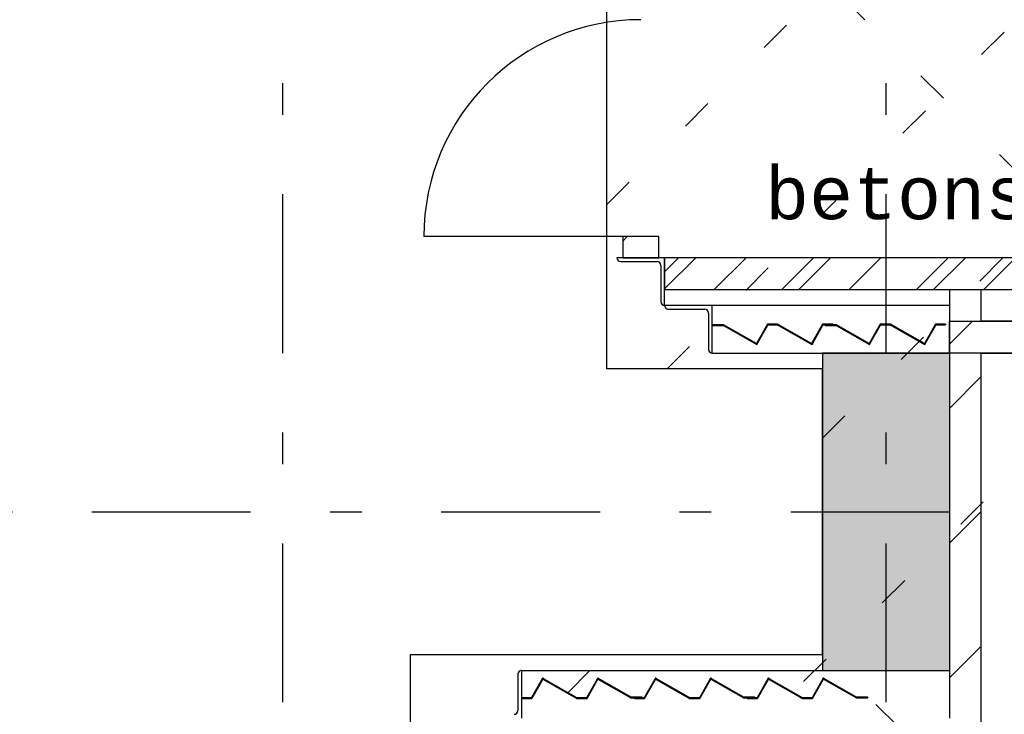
# Model space of a CAD drawing. Extents: x 2 to 87, y -108 to 11.
# Tile 243 of 256: x 30.4 to 33.5, y -34.25 to -32.06. Entities that reach past the tile are written whole.
import ezdxf

# ---------------------------------------------------------------- set-up
doc = ezdxf.new("R2010")
doc.units = 0
doc.header["$MEASUREMENT"] = 0
for name, pattern in [('DASHDOT', [1, 0.5, -0.25, 0, -0.25]), ('DOT', [0.25, 0, -0.25]), ('HIDDEN', [0.375, 0.25, -0.125])]:
    doc.linetypes.add(name, pattern=pattern)
for name, color, linetype in [('12', 7, 'CONTINUOUS'), ('18', 7, 'CONTINUOUS'), ('2', 7, 'CONTINUOUS'), ('25', 7, 'CONTINUOUS'), ('3', 7, 'CONTINUOUS'), ('4', 7, 'CONTINUOUS'), ('5', 7, 'CONTINUOUS'), ('6', 7, 'CONTINUOUS'), ('8', 7, 'CONTINUOUS')]:
    doc.layers.add(name, color=color, linetype=linetype)
doc.styles.add('MONOTXT', font='MONOTXT', dxfattribs={"height": 0.2})

# ---------------------------------------------------------------- blocks, each defined once
blk = doc.blocks.new('*N653')
at = {"layer": '25', "color": 62, "linetype": 'Continuous'}
for p, q in [((32.0452, -34.1345), (32.0132, -34.1907)), ((32.0475, -34.1345), (32.0155, -34.1907)), ((32.0467, -34.1318), (32.0452, -34.1345)), ((32.0515, -34.1345), (32.0467, -34.1318)), ((32.0475, -34.1345), (32.1463, -34.1907)), ((32.0515, -34.1345), (32.1503, -34.1907)), ((32.2188, -34.1345), (32.1868, -34.1907)), ((32.2203, -34.1318), (32.2188, -34.1345)), ((32.2251, -34.1345), (32.2203, -34.1318)), ((32.2251, -34.1345), (32.3239, -34.1907)), ((31.9809, -34.1933), (32.0117, -34.1933)), ((31.9809, -34.1933), (31.9809, -34.1953)), ((31.9809, -34.1953), (32.0129, -34.1953)), ((32.0128, -34.1913), (32.0117, -34.1933)), ((32.0132, -34.1907), (32.0128, -34.1913)), ((32.014, -34.1933), (32.0129, -34.1953)), ((32.0151, -34.1913), (32.014, -34.1933)), ((32.0155, -34.1907), (32.0151, -34.1913)), ((32.1463, -34.1907), (32.1475, -34.1913)), ((32.1475, -34.1913), (32.151, -34.1933)), ((32.1503, -34.1907), (32.1515, -34.1913)), ((32.151, -34.1933), (32.1545, -34.1953)), ((32.1515, -34.1913), (32.155, -34.1933)), ((32.1545, -34.1953), (32.1865, -34.1953)), ((32.155, -34.1933), (32.1853, -34.1933)), ((32.1865, -34.1913), (32.1853, -34.1933)), ((32.1868, -34.1907), (32.1865, -34.1913)), ((32.1876, -34.1933), (32.1865, -34.1953)), ((32.1888, -34.1913), (32.1876, -34.1933)), ((32.1891, -34.1907), (32.1888, -34.1913)), ((32.3199, -34.1907), (32.3211, -34.1913)), ((32.3211, -34.1913), (32.3246, -34.1933)), ((32.3239, -34.1907), (32.3601, -34.1913)), ((32.3246, -34.1933), (32.3601, -34.1933)), ((32.3601, -34.1913), (32.3601, -34.1933))]:
    blk.add_line(p, q, dxfattribs=at)
for points in [[(32.0452, -34.1345), (32.0132, -34.1907), (32.0155, -34.1907)], [(32.0452, -34.1345), (32.0475, -34.1345), (32.0155, -34.1907)], [(32.0467, -34.1318), (32.0452, -34.1345), (32.0515, -34.1345)], [(32.0475, -34.1345), (32.1463, -34.1907), (32.1503, -34.1907)], [(32.0475, -34.1345), (32.0515, -34.1345), (32.1503, -34.1907)], [(32.2188, -34.1345), (32.1868, -34.1907), (32.1891, -34.1907)], [(32.2188, -34.1345), (32.2211, -34.1345), (32.1891, -34.1907)], [(32.2203, -34.1318), (32.2188, -34.1345), (32.2251, -34.1345)], [(32.2211, -34.1345), (32.3199, -34.1907), (32.3239, -34.1907)], [(32.2211, -34.1345), (32.2251, -34.1345), (32.3239, -34.1907)], [(31.9809, -34.1933), (31.9809, -34.1933), (32.0117, -34.1933)], [(31.9809, -34.1933), (31.9809, -34.1953), (32.0129, -34.1953)], [(31.9809, -34.1933), (32.014, -34.1933), (32.0129, -34.1953)], [(31.9809, -34.1953), (31.9809, -34.1953), (32.0129, -34.1953)], [(32.0128, -34.1913), (32.0117, -34.1933), (32.014, -34.1933)], [(32.0132, -34.1907), (32.0128, -34.1913), (32.0151, -34.1913)], [(32.0128, -34.1913), (32.0151, -34.1913), (32.014, -34.1933)], [(32.0132, -34.1907), (32.0155, -34.1907), (32.0151, -34.1913)], [(32.1463, -34.1907), (32.1475, -34.1913), (32.1515, -34.1913)], [(32.1463, -34.1907), (32.1503, -34.1907), (32.1515, -34.1913)], [(32.1475, -34.1913), (32.151, -34.1933), (32.155, -34.1933)], [(32.1475, -34.1913), (32.1515, -34.1913), (32.155, -34.1933)], [(32.151, -34.1933), (32.1545, -34.1953), (32.1865, -34.1953)], [(32.151, -34.1933), (32.1876, -34.1933), (32.1865, -34.1953)], [(32.1545, -34.1953), (32.1545, -34.1953), (32.1865, -34.1953)], [(32.155, -34.1933), (32.155, -34.1933), (32.1853, -34.1933)], [(32.1865, -34.1913), (32.1853, -34.1933), (32.1876, -34.1933)], [(32.1868, -34.1907), (32.1865, -34.1913), (32.1888, -34.1913)], [(32.1865, -34.1913), (32.1888, -34.1913), (32.1876, -34.1933)], [(32.1868, -34.1907), (32.1891, -34.1907), (32.1888, -34.1913)], [(32.3199, -34.1907), (32.3211, -34.1913), (32.3601, -34.1913)], [(32.3199, -34.1907), (32.3239, -34.1907), (32.3601, -34.1913)], [(32.3211, -34.1913), (32.3246, -34.1933), (32.3601, -34.1933)], [(32.3211, -34.1913), (32.3601, -34.1913), (32.3601, -34.1933)], [(32.3246, -34.1933), (32.3246, -34.1933), (32.3601, -34.1933)]]:
    blk.add_solid(points, dxfattribs=at)
blk = doc.blocks.new('*N654')
at = {"layer": '25', "color": 62, "linetype": 'Continuous'}
for p, q in [((32.4002, -34.1345), (32.3678, -34.1913)), ((32.4025, -34.1345), (32.3701, -34.1913)), ((32.4017, -34.1318), (32.4002, -34.1345)), ((32.4065, -34.1345), (32.4017, -34.1318)), ((32.4025, -34.1345), (32.5025, -34.1913)), ((32.4065, -34.1345), (32.5065, -34.1913)), ((32.5738, -34.1345), (32.5415, -34.1913)), ((32.5753, -34.1318), (32.5738, -34.1345)), ((32.5801, -34.1345), (32.5753, -34.1318)), ((32.5801, -34.1345), (32.6801, -34.1913)), ((32.3359, -34.1933), (32.3667, -34.1933)), ((32.3359, -34.1933), (32.3359, -34.1953)), ((32.3359, -34.1953), (32.3679, -34.1953)), ((32.3678, -34.1913), (32.3667, -34.1933)), ((32.369, -34.1933), (32.3679, -34.1953)), ((32.3701, -34.1913), (32.369, -34.1933)), ((32.5025, -34.1913), (32.506, -34.1933)), ((32.506, -34.1933), (32.5095, -34.1953)), ((32.5065, -34.1913), (32.51, -34.1933)), ((32.5095, -34.1953), (32.5415, -34.1953)), ((32.51, -34.1933), (32.5403, -34.1933)), ((32.5415, -34.1913), (32.5403, -34.1933)), ((32.5426, -34.1933), (32.5415, -34.1953)), ((32.5438, -34.1913), (32.5426, -34.1933)), ((32.6761, -34.1913), (32.6796, -34.1933)), ((32.6796, -34.1933), (32.7151, -34.1933)), ((32.6801, -34.1913), (32.7151, -34.1913)), ((32.7151, -34.1913), (32.7151, -34.1933))]:
    blk.add_line(p, q, dxfattribs=at)
for points in [[(32.4002, -34.1345), (32.3678, -34.1913), (32.3701, -34.1913)], [(32.4002, -34.1345), (32.4025, -34.1345), (32.3701, -34.1913)], [(32.4017, -34.1318), (32.4002, -34.1345), (32.4065, -34.1345)], [(32.4025, -34.1345), (32.5025, -34.1913), (32.5065, -34.1913)], [(32.4025, -34.1345), (32.4065, -34.1345), (32.5065, -34.1913)], [(32.5738, -34.1345), (32.5415, -34.1913), (32.5438, -34.1913)], [(32.5738, -34.1345), (32.5761, -34.1345), (32.5438, -34.1913)], [(32.5753, -34.1318), (32.5738, -34.1345), (32.5801, -34.1345)], [(32.5761, -34.1345), (32.6761, -34.1913), (32.6801, -34.1913)], [(32.5761, -34.1345), (32.5801, -34.1345), (32.6801, -34.1913)], [(32.3359, -34.1933), (32.3359, -34.1933), (32.3667, -34.1933)], [(32.3359, -34.1933), (32.3359, -34.1953), (32.3679, -34.1953)], [(32.3359, -34.1933), (32.369, -34.1933), (32.3679, -34.1953)], [(32.3359, -34.1953), (32.3359, -34.1953), (32.3679, -34.1953)], [(32.3678, -34.1913), (32.3667, -34.1933), (32.369, -34.1933)], [(32.3678, -34.1913), (32.3701, -34.1913), (32.369, -34.1933)], [(32.5025, -34.1913), (32.506, -34.1933), (32.51, -34.1933)], [(32.5025, -34.1913), (32.5065, -34.1913), (32.51, -34.1933)], [(32.506, -34.1933), (32.5095, -34.1953), (32.5415, -34.1953)], [(32.506, -34.1933), (32.5426, -34.1933), (32.5415, -34.1953)], [(32.5095, -34.1953), (32.5095, -34.1953), (32.5415, -34.1953)], [(32.51, -34.1933), (32.51, -34.1933), (32.5403, -34.1933)], [(32.5415, -34.1913), (32.5403, -34.1933), (32.5426, -34.1933)], [(32.5415, -34.1913), (32.5438, -34.1913), (32.5426, -34.1933)], [(32.6761, -34.1913), (32.6796, -34.1933), (32.7151, -34.1933)], [(32.6761, -34.1913), (32.7151, -34.1913), (32.7151, -34.1933)], [(32.6796, -34.1933), (32.6796, -34.1933), (32.7151, -34.1933)], [(32.6801, -34.1913), (32.6801, -34.1913), (32.7151, -34.1913)]]:
    blk.add_solid(points, dxfattribs=at)
blk = doc.blocks.new('*N655')
at = {"layer": '25', "color": 62, "linetype": 'Continuous'}
for p, q in [((32.7552, -34.1345), (32.7228, -34.1913)), ((32.7575, -34.1345), (32.7251, -34.1913)), ((32.7567, -34.1318), (32.7552, -34.1345)), ((32.7615, -34.1345), (32.7567, -34.1318)), ((32.7575, -34.1345), (32.8575, -34.1913)), ((32.7615, -34.1345), (32.8615, -34.1913)), ((32.9288, -34.1345), (32.8965, -34.1913)), ((32.9303, -34.1318), (32.9288, -34.1345)), ((32.9351, -34.1345), (32.9303, -34.1318)), ((32.9351, -34.1345), (33.0351, -34.1913)), ((32.6909, -34.1933), (32.7217, -34.1933)), ((32.6909, -34.1933), (32.6909, -34.1953)), ((32.6909, -34.1953), (32.7229, -34.1953)), ((32.7228, -34.1913), (32.7217, -34.1933)), ((32.724, -34.1933), (32.7229, -34.1953)), ((32.7251, -34.1913), (32.724, -34.1933)), ((32.8575, -34.1913), (32.861, -34.1933)), ((32.861, -34.1933), (32.8645, -34.1953)), ((32.8615, -34.1913), (32.865, -34.1933)), ((32.8645, -34.1953), (32.8965, -34.1953)), ((32.865, -34.1933), (32.8953, -34.1933)), ((32.8965, -34.1913), (32.8953, -34.1933)), ((32.8976, -34.1933), (32.8965, -34.1953)), ((32.8988, -34.1913), (32.8976, -34.1933)), ((33.0311, -34.1913), (33.0346, -34.1933)), ((33.0346, -34.1933), (33.0701, -34.1933)), ((33.0351, -34.1913), (33.0701, -34.1913)), ((33.0701, -34.1913), (33.0701, -34.1933))]:
    blk.add_line(p, q, dxfattribs=at)
for points in [[(32.7552, -34.1345), (32.7228, -34.1913), (32.7251, -34.1913)], [(32.7552, -34.1345), (32.7575, -34.1345), (32.7251, -34.1913)], [(32.7567, -34.1318), (32.7552, -34.1345), (32.7615, -34.1345)], [(32.7575, -34.1345), (32.8575, -34.1913), (32.8615, -34.1913)], [(32.7575, -34.1345), (32.7615, -34.1345), (32.8615, -34.1913)], [(32.9288, -34.1345), (32.8965, -34.1913), (32.8988, -34.1913)], [(32.9288, -34.1345), (32.9311, -34.1345), (32.8988, -34.1913)], [(32.9303, -34.1318), (32.9288, -34.1345), (32.9351, -34.1345)], [(32.9311, -34.1345), (33.0311, -34.1913), (33.0351, -34.1913)], [(32.9311, -34.1345), (32.9351, -34.1345), (33.0351, -34.1913)], [(32.6909, -34.1933), (32.6909, -34.1933), (32.7217, -34.1933)], [(32.6909, -34.1933), (32.6909, -34.1953), (32.7229, -34.1953)], [(32.6909, -34.1933), (32.724, -34.1933), (32.7229, -34.1953)], [(32.6909, -34.1953), (32.6909, -34.1953), (32.7229, -34.1953)], [(32.7228, -34.1913), (32.7217, -34.1933), (32.724, -34.1933)], [(32.7228, -34.1913), (32.7251, -34.1913), (32.724, -34.1933)], [(32.8575, -34.1913), (32.861, -34.1933), (32.865, -34.1933)], [(32.8575, -34.1913), (32.8615, -34.1913), (32.865, -34.1933)], [(32.861, -34.1933), (32.8645, -34.1953), (32.8965, -34.1953)], [(32.861, -34.1933), (32.8976, -34.1933), (32.8965, -34.1953)], [(32.8645, -34.1953), (32.8645, -34.1953), (32.8965, -34.1953)], [(32.865, -34.1933), (32.865, -34.1933), (32.8953, -34.1933)], [(32.8965, -34.1913), (32.8953, -34.1933), (32.8976, -34.1933)], [(32.8965, -34.1913), (32.8988, -34.1913), (32.8976, -34.1933)], [(33.0311, -34.1913), (33.0346, -34.1933), (33.0701, -34.1933)], [(33.0311, -34.1913), (33.0701, -34.1913), (33.0701, -34.1933)], [(33.0346, -34.1933), (33.0346, -34.1933), (33.0701, -34.1933)], [(33.0351, -34.1913), (33.0351, -34.1913), (33.0701, -34.1913)]]:
    blk.add_solid(points, dxfattribs=at)
blk = doc.blocks.new('*N683')
at = {"layer": '25', "color": 62, "linetype": 'Continuous'}
for p, q in [((32.9359, -33.0189), (32.9714, -33.0189)), ((32.9359, -33.0189), (32.9359, -33.0209)), ((32.9359, -33.0209), (32.9709, -33.0209)), ((32.9709, -33.0209), (33.0708, -33.0778)), ((32.9714, -33.0189), (32.9749, -33.0209)), ((33.1095, -33.0209), (33.0772, -33.0778)), ((33.1084, -33.0189), (33.1072, -33.0209)), ((33.1095, -33.0169), (33.1084, -33.0189)), ((33.1095, -33.0169), (33.1415, -33.0169)), ((33.1107, -33.0189), (33.1095, -33.0209)), ((33.1107, -33.0189), (33.141, -33.0189)), ((33.141, -33.0189), (33.1445, -33.0209)), ((33.1415, -33.0169), (33.145, -33.0189)), ((33.1445, -33.0209), (33.2445, -33.0778)), ((33.145, -33.0189), (33.1485, -33.0209)), ((33.2831, -33.0209), (33.2508, -33.0778)), ((33.282, -33.0189), (33.2808, -33.0209)), ((33.2831, -33.0169), (33.282, -33.0189)), ((33.2831, -33.0169), (33.3151, -33.0169)), ((33.2843, -33.0189), (33.2831, -33.0209)), ((33.2843, -33.0189), (33.3151, -33.0189)), ((33.3151, -33.0169), (33.3151, -33.0189)), ((33.0756, -33.0805), (33.0708, -33.0778)), ((33.0772, -33.0778), (33.0756, -33.0805)), ((33.2493, -33.0805), (33.2445, -33.0778)), ((33.2508, -33.0778), (33.2493, -33.0805))]:
    blk.add_line(p, q, dxfattribs=at)
for points in [[(32.9359, -33.0189), (32.9359, -33.0189), (32.9714, -33.0189)], [(32.9359, -33.0189), (32.9359, -33.0209), (32.9749, -33.0209)], [(32.9359, -33.0189), (32.9714, -33.0189), (32.9749, -33.0209)], [(32.9359, -33.0209), (32.9359, -33.0209), (32.9709, -33.0209)], [(32.9709, -33.0209), (33.0708, -33.0778), (33.0749, -33.0778)], [(32.9709, -33.0209), (32.9749, -33.0209), (33.0749, -33.0778)], [(33.1072, -33.0209), (33.0749, -33.0778), (33.0772, -33.0778)], [(33.1072, -33.0209), (33.1095, -33.0209), (33.0772, -33.0778)], [(33.1084, -33.0189), (33.1072, -33.0209), (33.1095, -33.0209)], [(33.1095, -33.0169), (33.1084, -33.0189), (33.145, -33.0189)], [(33.1084, -33.0189), (33.1107, -33.0189), (33.1095, -33.0209)], [(33.1095, -33.0169), (33.1095, -33.0169), (33.1415, -33.0169)], [(33.1095, -33.0169), (33.1415, -33.0169), (33.145, -33.0189)], [(33.1107, -33.0189), (33.1107, -33.0189), (33.141, -33.0189)], [(33.141, -33.0189), (33.1445, -33.0209), (33.1485, -33.0209)], [(33.141, -33.0189), (33.145, -33.0189), (33.1485, -33.0209)], [(33.1445, -33.0209), (33.2445, -33.0778), (33.2485, -33.0778)], [(33.1445, -33.0209), (33.1485, -33.0209), (33.2485, -33.0778)], [(33.2808, -33.0209), (33.2485, -33.0778), (33.2508, -33.0778)], [(33.2808, -33.0209), (33.2831, -33.0209), (33.2508, -33.0778)], [(33.282, -33.0189), (33.2808, -33.0209), (33.2831, -33.0209)], [(33.2831, -33.0169), (33.282, -33.0189), (33.3151, -33.0189)], [(33.282, -33.0189), (33.2843, -33.0189), (33.2831, -33.0209)], [(33.2831, -33.0169), (33.2831, -33.0169), (33.3151, -33.0169)], [(33.2831, -33.0169), (33.3151, -33.0169), (33.3151, -33.0189)], [(33.2843, -33.0189), (33.2843, -33.0189), (33.3151, -33.0189)], [(33.0708, -33.0778), (33.0772, -33.0778), (33.0756, -33.0805)], [(33.2445, -33.0778), (33.2508, -33.0778), (33.2493, -33.0805)]]:
    blk.add_solid(points, dxfattribs=at)
blk = doc.blocks.new('*N684')
at = {"layer": '25', "color": 62, "linetype": 'Continuous'}
for p, q in [((32.5809, -33.0189), (32.6164, -33.0189)), ((32.5809, -33.0189), (32.5809, -33.0209)), ((32.5809, -33.0209), (32.6159, -33.0209)), ((32.6159, -33.0209), (32.7158, -33.0778)), ((32.6164, -33.0189), (32.6199, -33.0209)), ((32.7545, -33.0209), (32.7222, -33.0778)), ((32.7534, -33.0189), (32.7522, -33.0209)), ((32.7545, -33.0169), (32.7534, -33.0189)), ((32.7545, -33.0169), (32.7865, -33.0169)), ((32.7557, -33.0189), (32.7545, -33.0209)), ((32.7557, -33.0189), (32.786, -33.0189)), ((32.786, -33.0189), (32.7895, -33.0209)), ((32.7865, -33.0169), (32.79, -33.0189)), ((32.7895, -33.0209), (32.8895, -33.0778)), ((32.79, -33.0189), (32.7935, -33.0209)), ((32.9281, -33.0209), (32.8958, -33.0778)), ((32.927, -33.0189), (32.9258, -33.0209)), ((32.9281, -33.0169), (32.927, -33.0189)), ((32.9281, -33.0169), (32.9601, -33.0169)), ((32.9293, -33.0189), (32.9281, -33.0209)), ((32.9293, -33.0189), (32.9601, -33.0189)), ((32.9601, -33.0169), (32.9601, -33.0189)), ((32.7206, -33.0805), (32.7158, -33.0778)), ((32.7222, -33.0778), (32.7206, -33.0805)), ((32.8943, -33.0805), (32.8895, -33.0778)), ((32.8958, -33.0778), (32.8943, -33.0805))]:
    blk.add_line(p, q, dxfattribs=at)
for points in [[(32.5809, -33.0189), (32.5809, -33.0189), (32.6164, -33.0189)], [(32.5809, -33.0189), (32.5809, -33.0209), (32.6199, -33.0209)], [(32.5809, -33.0189), (32.6164, -33.0189), (32.6199, -33.0209)], [(32.5809, -33.0209), (32.5809, -33.0209), (32.6159, -33.0209)], [(32.6159, -33.0209), (32.7158, -33.0778), (32.7199, -33.0778)], [(32.6159, -33.0209), (32.6199, -33.0209), (32.7199, -33.0778)], [(32.7522, -33.0209), (32.7199, -33.0778), (32.7222, -33.0778)], [(32.7522, -33.0209), (32.7545, -33.0209), (32.7222, -33.0778)], [(32.7534, -33.0189), (32.7522, -33.0209), (32.7545, -33.0209)], [(32.7545, -33.0169), (32.7534, -33.0189), (32.79, -33.0189)], [(32.7534, -33.0189), (32.7557, -33.0189), (32.7545, -33.0209)], [(32.7545, -33.0169), (32.7545, -33.0169), (32.7865, -33.0169)], [(32.7545, -33.0169), (32.7865, -33.0169), (32.79, -33.0189)], [(32.7557, -33.0189), (32.7557, -33.0189), (32.786, -33.0189)], [(32.786, -33.0189), (32.7895, -33.0209), (32.7935, -33.0209)], [(32.786, -33.0189), (32.79, -33.0189), (32.7935, -33.0209)], [(32.7895, -33.0209), (32.8895, -33.0778), (32.8935, -33.0778)], [(32.7895, -33.0209), (32.7935, -33.0209), (32.8935, -33.0778)], [(32.9258, -33.0209), (32.8935, -33.0778), (32.8958, -33.0778)], [(32.9258, -33.0209), (32.9281, -33.0209), (32.8958, -33.0778)], [(32.927, -33.0189), (32.9258, -33.0209), (32.9281, -33.0209)], [(32.9281, -33.0169), (32.927, -33.0189), (32.9601, -33.0189)], [(32.927, -33.0189), (32.9293, -33.0189), (32.9281, -33.0209)], [(32.9281, -33.0169), (32.9281, -33.0169), (32.9601, -33.0169)], [(32.9281, -33.0169), (32.9601, -33.0169), (32.9601, -33.0189)], [(32.9293, -33.0189), (32.9293, -33.0189), (32.9601, -33.0189)], [(32.7158, -33.0778), (32.7222, -33.0778), (32.7206, -33.0805)], [(32.8895, -33.0778), (32.8958, -33.0778), (32.8943, -33.0805)]]:
    blk.add_solid(points, dxfattribs=at)

msp = doc.modelspace()

# ---------------------------------------------------------------- linework, layer by layer
at = {"layer": '12', "color": 1, "linetype": 'HIDDEN'}
for points in [[(32.4309, -32.9075), (36.6276, -32.9075), (36.6276, -32.8075), (32.4309, -32.8075)], [(33.3276, -33.0075), (36.6276, -33.0075), (36.6276, -33.1075), (33.3276, -33.1075)]]:
    msp.add_lwpolyline(points, close=True, dxfattribs=at)
at = {"layer": '18', "color": 7, "linetype": 'Continuous'}
for p, q in [((32.4309, -32.8516), (32.475, -32.8075)), ((32.5871, -32.9075), (32.6871, -32.8075)), ((32.7993, -32.9075), (32.8993, -32.8075)), ((33.0114, -32.9075), (33.1114, -32.8075)), ((33.2235, -32.9075), (33.3235, -32.8075)), ((33.4357, -32.9075), (33.5357, -32.8075)), ((33.3276, -33.0796), (33.3997, -33.0075))]:
    msp.add_line(p, q, dxfattribs=at)
at = {"layer": '18', "color": 1, "linetype": 'Continuous'}
for points in [[(32.4309, -32.9075), (36.6276, -32.9075), (36.6276, -32.8075), (32.4309, -32.8075)], [(33.3276, -33.0075), (36.6276, -33.0075), (36.6276, -33.1075), (33.3276, -33.1075)]]:
    msp.add_lwpolyline(points, close=True, dxfattribs=at)
at = {"layer": '2', "color": 62, "linetype": 'Continuous'}
for p, q in [((32.6164, -33.0189), (32.5809, -33.0189)), ((32.5809, -33.0189), (32.5809, -33.0209)), ((32.5809, -33.0209), (32.6159, -33.0209)), ((32.6159, -33.0209), (32.7206, -33.0805)), ((32.7199, -33.0778), (32.6164, -33.0189)), ((32.7545, -33.0169), (32.7199, -33.0778)), ((32.7206, -33.0805), (32.7557, -33.0189)), ((32.7865, -33.0169), (32.7545, -33.0169)), ((32.7557, -33.0189), (32.786, -33.0189)), ((32.786, -33.0189), (32.8943, -33.0805)), ((32.8935, -33.0778), (32.7865, -33.0169)), ((32.9281, -33.0169), (32.8935, -33.0778)), ((32.8943, -33.0805), (32.9293, -33.0189)), ((32.9601, -33.0169), (32.9281, -33.0169)), ((32.9293, -33.0189), (32.9601, -33.0189)), ((32.9714, -33.0189), (32.9359, -33.0189)), ((32.9359, -33.0189), (32.9359, -33.0209)), ((32.9359, -33.0209), (32.9709, -33.0209)), ((32.9601, -33.0189), (32.9601, -33.0169)), ((32.9709, -33.0209), (33.0756, -33.0805)), ((33.0749, -33.0778), (32.9714, -33.0189)), ((33.1095, -33.0169), (33.0749, -33.0778)), ((33.0756, -33.0805), (33.1107, -33.0189)), ((33.1415, -33.0169), (33.1095, -33.0169)), ((33.1107, -33.0189), (33.141, -33.0189)), ((33.141, -33.0189), (33.2493, -33.0805)), ((33.2485, -33.0778), (33.1415, -33.0169)), ((33.2831, -33.0169), (33.2485, -33.0778)), ((33.2493, -33.0805), (33.2843, -33.0189)), ((33.3151, -33.0169), (33.2831, -33.0169)), ((33.2843, -33.0189), (33.3151, -33.0189)), ((33.3151, -33.0189), (33.3151, -33.0169)), ((32.9276, -33.1075), (32.9276, -34.1075)), ((33.3276, -33.1075), (32.9276, -33.1075)), ((32.9276, -34.1075), (33.3276, -34.1075)), ((32.0467, -34.1318), (32.0117, -34.1933)), ((32.0129, -34.1953), (32.0475, -34.1345)), ((32.155, -34.1933), (32.0467, -34.1318)), ((32.0475, -34.1345), (32.1545, -34.1953)), ((32.2203, -34.1318), (32.1853, -34.1933)), ((32.1865, -34.1953), (32.2211, -34.1345)), ((32.3251, -34.1913), (32.2203, -34.1318)), ((32.2211, -34.1345), (32.3246, -34.1933)), ((32.4017, -34.1318), (32.3667, -34.1933)), ((32.3679, -34.1953), (32.4025, -34.1345)), ((32.51, -34.1933), (32.4017, -34.1318)), ((32.4025, -34.1345), (32.5095, -34.1953)), ((32.5753, -34.1318), (32.5403, -34.1933)), ((32.5415, -34.1953), (32.5761, -34.1345)), ((32.6801, -34.1913), (32.5753, -34.1318)), ((32.5761, -34.1345), (32.6796, -34.1933)), ((32.7567, -34.1318), (32.7217, -34.1933)), ((32.7229, -34.1953), (32.7575, -34.1345)), ((32.865, -34.1933), (32.7567, -34.1318)), ((32.7575, -34.1345), (32.8645, -34.1953)), ((32.9303, -34.1318), (32.8953, -34.1933)), ((32.8965, -34.1953), (32.9311, -34.1345)), ((33.0351, -34.1913), (32.9303, -34.1318)), ((32.9311, -34.1345), (33.0346, -34.1933)), ((32.0117, -34.1933), (31.9809, -34.1933)), ((31.9809, -34.1933), (31.9809, -34.1953)), ((31.9809, -34.1953), (32.0129, -34.1953)), ((32.1545, -34.1953), (32.1865, -34.1953)), ((32.1853, -34.1933), (32.155, -34.1933)), ((32.3246, -34.1933), (32.3601, -34.1933)), ((32.3601, -34.1913), (32.3251, -34.1913)), ((32.3667, -34.1933), (32.3359, -34.1933)), ((32.3359, -34.1933), (32.3359, -34.1953)), ((32.3359, -34.1953), (32.3679, -34.1953)), ((32.3601, -34.1933), (32.3601, -34.1913)), ((32.5095, -34.1953), (32.5415, -34.1953)), ((32.5403, -34.1933), (32.51, -34.1933)), ((32.6796, -34.1933), (32.7151, -34.1933)), ((32.7151, -34.1913), (32.6801, -34.1913)), ((32.7217, -34.1933), (32.6909, -34.1933)), ((32.6909, -34.1933), (32.6909, -34.1953)), ((32.6909, -34.1953), (32.7229, -34.1953)), ((32.7151, -34.1933), (32.7151, -34.1913)), ((32.8645, -34.1953), (32.8965, -34.1953)), ((32.8953, -34.1933), (32.865, -34.1933)), ((33.0346, -34.1933), (33.0701, -34.1933)), ((33.0701, -34.1913), (33.0351, -34.1913)), ((33.0701, -34.1933), (33.0701, -34.1913))]:
    msp.add_line(p, q, dxfattribs=at)
at = {"layer": '25', "color": 62, "linetype": 'Continuous'}
for p, q in [((32.4309, -32.9058), (32.5292, -32.8075)), ((32.8535, -32.9075), (32.9535, -32.8075)), ((33.2777, -32.9075), (33.3777, -32.8075)), ((32.9276, -33.1075), (33.3276, -33.1075)), ((32.9276, -33.1075), (32.9276, -33.4811)), ((33.3276, -33.1075), (33.3276, -33.4811)), ((33.3276, -33.2819), (33.4276, -33.1819)), ((32.9276, -33.4811), (32.9276, -34.1075)), ((33.3276, -33.4811), (33.3276, -34.1075)), ((33.3276, -33.7062), (33.4276, -33.6062)), ((33.3276, -34.1304), (33.4276, -34.0304)), ((32.9276, -34.1075), (33.3276, -34.1075))]:
    msp.add_line(p, q, dxfattribs=at)
for points in [[(32.9276, -33.1075), (32.9276, -33.1075), (33.3276, -33.1075)], [(32.9276, -33.1075), (32.9276, -33.4811), (33.3276, -33.4811)], [(32.9276, -33.1075), (33.3276, -33.1075), (33.3276, -33.4811)], [(32.9276, -33.4811), (32.9276, -34.1075), (33.3276, -34.1075)], [(32.9276, -33.4811), (33.3276, -33.4811), (33.3276, -34.1075)], [(32.9276, -34.1075), (32.9276, -34.1075), (33.3276, -34.1075)]]:
    msp.add_solid(points, dxfattribs=at)
at = {"layer": '3', "color": 62, "linetype": 'Continuous'}
for p, q in [((32.2989, -32.755), (32.3134, -32.7405)), ((32.4129, -32.7405), (32.2989, -32.7405)), ((32.2989, -32.7405), (32.2989, -32.8075)), ((32.4129, -32.8075), (32.4129, -32.7405)), ((32.2989, -32.8075), (32.4129, -32.8075))]:
    msp.add_line(p, q, dxfattribs=at)
at = {"layer": '4', "color": 62, "linetype": 'Continuous'}
for p, q in [((32.4309, -32.8075), (32.2809, -32.8075)), ((32.2929, -32.8195), (32.4069, -32.8195)), ((32.4309, -32.9575), (32.4309, -32.8075)), ((32.4189, -32.8315), (32.4189, -32.9455)), ((32.5809, -32.9575), (32.4309, -32.9575)), ((32.4429, -32.9695), (32.5569, -32.9695)), ((32.5809, -33.1075), (32.5809, -32.9575)), ((33.3276, -32.9575), (32.5809, -32.9575)), ((32.5689, -32.9815), (32.5689, -33.0955)), ((32.5809, -33.1075), (32.9276, -33.1075)), ((31.9689, -34.1195), (31.9689, -34.2335)), ((31.9809, -34.2575), (31.9809, -34.1075)), ((31.9809, -34.1075), (32.9276, -34.1075))]:
    msp.add_line(p, q, dxfattribs=at)
for points in [[(32.4309, -32.9575), (32.4312, -32.9601), (32.4321, -32.9627), (32.4335, -32.965)], [(32.4354, -32.9669), (32.4377, -32.9683), (32.4402, -32.9692), (32.4429, -32.9695)], [(32.5689, -33.0955), (32.5692, -33.0981), (32.5701, -33.1007), (32.5715, -33.103)], [(32.5734, -33.1049), (32.5757, -33.1063), (32.5782, -33.1072), (32.5809, -33.1075)], [(31.9715, -34.112), (31.9701, -34.1143), (31.9692, -34.1168), (31.9689, -34.1195)], [(31.9809, -34.1075), (31.9782, -34.1078), (31.9757, -34.1087), (31.9734, -34.1101)]]:
    msp.add_lwpolyline(points, dxfattribs=at)
for centre, start, end in [((32.2929, -32.8075), 180, 270), ((32.4069, -32.8315), 0, 90), ((32.4309, -32.9455), 180, 270), ((32.4429, -32.9575), 180, 270), ((32.5569, -32.9815), 0, 90), ((32.5809, -33.0955), 180, 270), ((31.9809, -34.1195), 90, 180), ((31.9569, -34.2335), 270, 360)]:
    msp.add_arc(centre, 0.012, start, end, dxfattribs=at)
at = {"layer": '5', "color": 7, "linetype": 'DASHDOT'}
for p, q in [((31.2276, -7.3075), (31.2276, -96.5075)), ((33.1276, -7.3075), (33.1276, -96.5075)), ((7.5276, -33.6075), (52.6276, -33.6075))]:
    msp.add_line(p, q, dxfattribs=at)
at = {"layer": '6', "color": 62, "linetype": 'Continuous'}
for p, q in [((36.6276, -32.8075), (32.4309, -32.8075)), ((32.4309, -32.8075), (32.4309, -32.9075)), ((32.4309, -32.9075), (33.3276, -32.9075)), ((33.3276, -32.9075), (33.3276, -34.2575)), ((33.4276, -32.9075), (36.5276, -32.9075)), ((33.4276, -33.0075), (33.4276, -32.9075)), ((36.5276, -33.0075), (33.4276, -33.0075)), ((33.4276, -34.3575), (33.4276, -33.1075)), ((33.4276, -33.1075), (36.5276, -33.1075))]:
    msp.add_line(p, q, dxfattribs=at)
at = {"layer": '8', "color": 5, "linetype": 'DOT'}
for p, q in [((32.2489, -32.6401), (49.6276, -15.2614)), ((32.4386, -33.1575), (49.6276, -15.9685)), ((32.9276, -33.3756), (49.6276, -16.6756)), ((31.6309, -35.3794), (49.6276, -17.3827)), ((31.6309, -36.0865), (49.6276, -18.0898)), ((39.0005, -37.9974), (32.2489, -31.2458)), ((31.6309, -34.6723), (32.2457, -34.0575)), ((36.8791, -37.9974), (32.9276, -34.0459))]:
    msp.add_line(p, q, dxfattribs=at)
at = {"layer": '8', "color": 5, "linetype": 'Continuous'}
for p, q in [((32.2489, -33.1575), (32.2489, -29.5075)), ((32.9276, -33.1575), (32.2489, -33.1575)), ((32.9276, -34.0575), (32.9276, -33.1575)), ((31.6309, -37.5275), (31.6309, -34.0575)), ((31.6309, -34.0575), (32.9276, -34.0575))]:
    msp.add_line(p, q, dxfattribs=at)
at = {"layer": '8', "color": 62, "linetype": 'Continuous'}
msp.add_line((32.3559, -32.7405), (31.6729, -32.7405), dxfattribs=at)
msp.add_arc((32.3559, -32.7405), 0.683, 90, 180, dxfattribs=at)

# ---------------------------------------------------------------- block references
at = {"layer": '25', "color": 62, "linetype": 'Continuous'}
for name in ['*N684', '*N683', '*N653', '*N654', '*N655']:
    msp.add_blockref(name, (0, 0), dxfattribs=at)

# ---------------------------------------------------------------- texts
at = {"layer": '8', "color": 7, "linetype": 'Continuous', "style": 'MONOTXT'}
msp.add_text('betonsteen wand 2*d=100', height=0.16, dxfattribs=at).set_placement((32.7471, -32.686))

doc.saveas('drawing.dxf')
